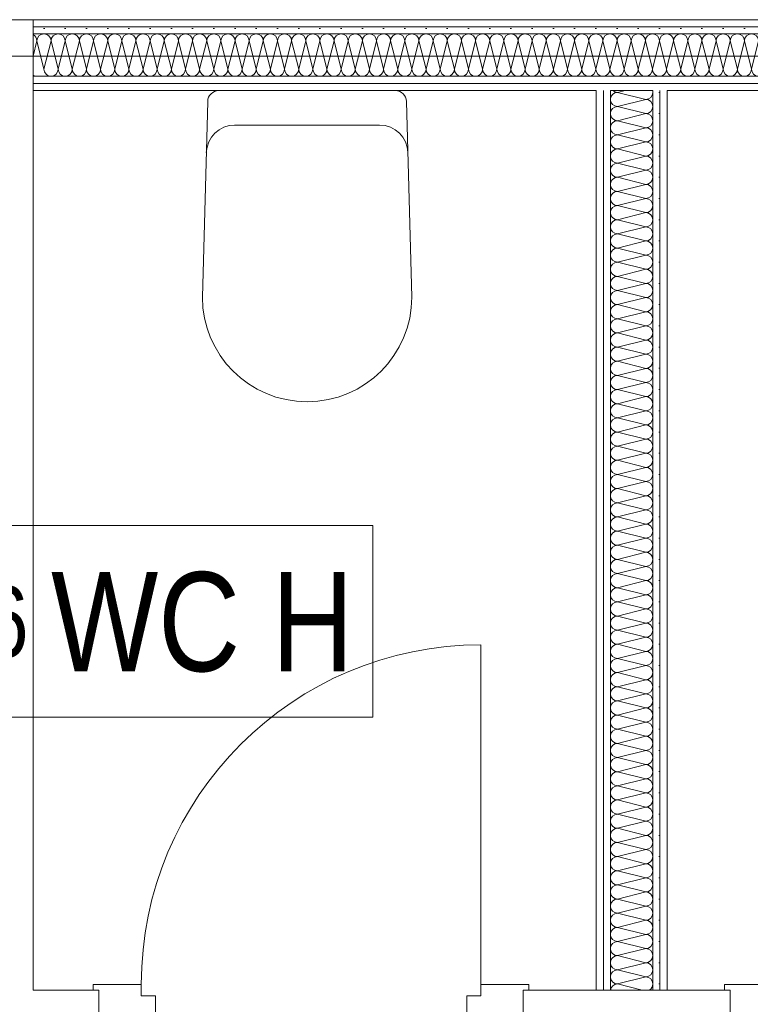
# Model space of a CAD drawing. Header units: metres. Extents: x -80 to 1923, y -189 to 69.
# Tile 201 of 256: x 960.7 to 961.99, y 51.79 to 53.53. Entities that reach past the tile are written whole.
import ezdxf

# ---------------------------------------------------------------- set-up
doc = ezdxf.new("R2010")
doc.units = ezdxf.units.M
doc.header["$MEASUREMENT"] = 0
for name, color, linetype in [('10 Wand innen', 7, 'Continuous'), ('50 Sanitäreinrichtung', 7, 'Continuous'), ('70 Entwässerung_Schmutzwasser', 7, 'Continuous'), ('80 Raum 50stel', 7, 'Continuous')]:
    doc.layers.add(name, color=color, linetype=linetype)
doc.styles.add('ERSTELLTER_STIL_2', font='ARIALN.TTF')
pattern_1 = [(0, (929.770002, 0), (0, 0.0375), [0, -0.0375])]

# ---------------------------------------------------------------- blocks, each defined once
blk = doc.blocks.new('*X96', base_point=(929.77, 0))
at = {"layer": '10 Wand innen', "color": 250, "linetype": 'Continuous', "lineweight": 18, "true_color": 0x1f1f1f}
for p, q in [((961.7583, 53.4), (961.7718, 53.4034)), ((961.7583, 53.4), (961.8083, 53.3875)), ((961.7583, 53.375), (961.8083, 53.3875)), ((961.7583, 53.375), (961.8083, 53.3625)), ((961.7583, 53.35), (961.8083, 53.3625)), ((961.7583, 53.35), (961.8083, 53.3375)), ((961.7583, 53.325), (961.8083, 53.3375)), ((961.7583, 53.325), (961.8083, 53.3125)), ((961.7583, 53.3), (961.8083, 53.3125)), ((961.7583, 53.3), (961.8083, 53.2875)), ((961.7583, 53.275), (961.8083, 53.2875)), ((961.7583, 53.275), (961.8083, 53.2625)), ((961.7583, 53.25), (961.8083, 53.2625)), ((961.7583, 53.25), (961.8083, 53.2375)), ((961.7583, 53.225), (961.8083, 53.2375)), ((961.7583, 53.225), (961.8083, 53.2125)), ((961.7583, 53.2), (961.8083, 53.2125)), ((961.7583, 53.2), (961.8083, 53.1875)), ((961.7583, 53.175), (961.8083, 53.1875)), ((961.7583, 53.175), (961.8083, 53.1625)), ((961.7583, 53.15), (961.8083, 53.1625)), ((961.7583, 53.15), (961.8083, 53.1375)), ((961.7583, 53.125), (961.8083, 53.1375)), ((961.7583, 53.125), (961.8083, 53.1125)), ((961.7583, 53.1), (961.8083, 53.1125)), ((961.7583, 53.1), (961.8083, 53.0875)), ((961.7583, 53.075), (961.8083, 53.0875)), ((961.7583, 53.075), (961.8083, 53.0625)), ((961.7583, 53.05), (961.8083, 53.0625)), ((961.7583, 53.05), (961.8083, 53.0375)), ((961.7583, 53.025), (961.8083, 53.0375)), ((961.7583, 53.025), (961.8083, 53.0125)), ((961.7583, 53), (961.8083, 53.0125)), ((961.7583, 53), (961.8083, 52.9875)), ((961.7583, 52.975), (961.8083, 52.9875)), ((961.7583, 52.975), (961.8083, 52.9625)), ((961.7583, 52.95), (961.8083, 52.9625)), ((961.7583, 52.95), (961.8083, 52.9375)), ((961.7583, 52.925), (961.8083, 52.9375)), ((961.7583, 52.925), (961.8083, 52.9125)), ((961.7583, 52.9), (961.8083, 52.9125)), ((961.7583, 52.9), (961.8083, 52.8875)), ((961.7583, 52.875), (961.8083, 52.8875)), ((961.7583, 52.875), (961.8083, 52.8625)), ((961.7583, 52.85), (961.8083, 52.8625)), ((961.7583, 52.85), (961.8083, 52.8375)), ((961.7583, 52.825), (961.8083, 52.8375)), ((961.7583, 52.825), (961.8083, 52.8125)), ((961.7583, 52.8), (961.8083, 52.8125)), ((961.7583, 52.8), (961.8083, 52.7875)), ((961.7583, 52.775), (961.8083, 52.7875)), ((961.7583, 52.775), (961.8083, 52.7625)), ((961.7583, 52.75), (961.8083, 52.7625)), ((961.7583, 52.75), (961.8083, 52.7375)), ((961.7583, 52.725), (961.8083, 52.7375)), ((961.7583, 52.725), (961.8083, 52.7125)), ((961.7583, 52.7), (961.8083, 52.7125)), ((961.7583, 52.7), (961.8083, 52.6875)), ((961.7583, 52.675), (961.8083, 52.6875)), ((961.7583, 52.675), (961.8083, 52.6625)), ((961.7583, 52.65), (961.8083, 52.6625)), ((961.7583, 52.65), (961.8083, 52.6375)), ((961.7583, 52.625), (961.8083, 52.6375)), ((961.7583, 52.625), (961.8083, 52.6125)), ((961.7583, 52.6), (961.8083, 52.6125)), ((961.7583, 52.6), (961.8083, 52.5875)), ((961.7583, 52.575), (961.8083, 52.5875)), ((961.7583, 52.575), (961.8083, 52.5625)), ((961.7583, 52.55), (961.8083, 52.5625)), ((961.7583, 52.55), (961.8083, 52.5375)), ((961.7583, 52.525), (961.8083, 52.5375)), ((961.7583, 52.525), (961.8083, 52.5125)), ((961.7583, 52.5), (961.8083, 52.5125)), ((961.7583, 52.5), (961.8083, 52.4875)), ((961.7583, 52.475), (961.8083, 52.4875)), ((961.7583, 52.475), (961.8083, 52.4625)), ((961.7583, 52.45), (961.8083, 52.4625)), ((961.7583, 52.45), (961.8083, 52.4375)), ((961.7583, 52.425), (961.8083, 52.4375)), ((961.7583, 52.425), (961.8083, 52.4125)), ((961.7583, 52.4), (961.8083, 52.4125)), ((961.7583, 52.4), (961.8083, 52.3875)), ((961.7583, 52.375), (961.8083, 52.3875)), ((961.7583, 52.375), (961.8083, 52.3625)), ((961.7583, 52.35), (961.8083, 52.3625)), ((961.7583, 52.35), (961.8083, 52.3375)), ((961.7583, 52.325), (961.8083, 52.3375)), ((961.7583, 52.325), (961.8083, 52.3125)), ((961.7583, 52.3), (961.8083, 52.3125)), ((961.7583, 52.3), (961.8083, 52.2875)), ((961.7583, 52.275), (961.8083, 52.2875)), ((961.7583, 52.275), (961.8083, 52.2625)), ((961.7583, 52.25), (961.8083, 52.2625)), ((961.7583, 52.25), (961.8083, 52.2375)), ((961.7583, 52.225), (961.8083, 52.2375)), ((961.7583, 52.225), (961.8083, 52.2125)), ((961.7583, 52.2), (961.8083, 52.2125)), ((961.7583, 52.2), (961.8083, 52.1875)), ((961.7583, 52.175), (961.8083, 52.1875)), ((961.7583, 52.175), (961.8083, 52.1625)), ((961.7583, 52.15), (961.8083, 52.1625)), ((961.7583, 52.15), (961.8083, 52.1375)), ((961.7583, 52.125), (961.8083, 52.1375)), ((961.7583, 52.125), (961.8083, 52.1125)), ((961.7583, 52.1), (961.8083, 52.1125)), ((961.7583, 52.1), (961.8083, 52.0875)), ((961.7583, 52.075), (961.8083, 52.0875)), ((961.7583, 52.075), (961.8083, 52.0625)), ((961.7583, 52.05), (961.8083, 52.0625)), ((961.7583, 52.05), (961.8083, 52.0375)), ((961.7583, 52.025), (961.8083, 52.0375)), ((961.7583, 52.025), (961.8083, 52.0125)), ((961.7583, 52), (961.8083, 52.0125)), ((961.7583, 52), (961.8083, 51.9875)), ((961.7583, 51.975), (961.8083, 51.9875)), ((961.7583, 51.975), (961.8083, 51.9625)), ((961.7583, 51.95), (961.8083, 51.9625)), ((961.7583, 51.95), (961.8083, 51.9375)), ((961.7583, 51.925), (961.8083, 51.9375)), ((961.7583, 51.925), (961.8083, 51.9125)), ((961.7583, 51.9), (961.8083, 51.9125)), ((961.7583, 51.9), (961.8083, 51.8875)), ((961.7583, 51.875), (961.8083, 51.8875)), ((961.7583, 51.875), (961.8083, 51.8625)), ((961.7583, 51.85), (961.8083, 51.8625)), ((961.7583, 51.85), (961.8083, 51.8375)), ((961.7583, 51.825), (961.8083, 51.8375)), ((961.7583, 51.825), (961.8021, 51.8141))]:
    blk.add_line(p, q, dxfattribs=at)
for centre, start, end in [((961.7583, 53.3875), 90, 180), ((961.7583, 53.4125), 226.8802, 270), ((961.8083, 53.4), 270, 0), ((961.8083, 53.4), 0, 15.6687), ((961.7583, 53.3875), 180, 270), ((961.8083, 53.375), 0, 90), ((961.7583, 53.3625), 90, 180), ((961.7583, 53.3625), 180, 270), ((961.8083, 53.375), 270, 0), ((961.8083, 53.35), 0, 90), ((961.7583, 53.3375), 90, 180), ((961.8083, 53.35), 270, 0), ((961.7583, 53.3375), 180, 270), ((961.8083, 53.325), 0, 90), ((961.7583, 53.3125), 90, 180), ((961.7583, 53.3125), 180, 270), ((961.8083, 53.325), 270, 0), ((961.8083, 53.3), 0, 90), ((961.7583, 53.2875), 90, 180), ((961.8083, 53.3), 270, 0), ((961.7583, 53.2875), 180, 270), ((961.8083, 53.275), 0, 90), ((961.7583, 53.2625), 90, 180), ((961.7583, 53.2625), 180, 270), ((961.8083, 53.275), 270, 0), ((961.8083, 53.25), 0, 90), ((961.7583, 53.2375), 90, 180), ((961.8083, 53.25), 270, 0), ((961.7583, 53.2375), 180, 270), ((961.7583, 53.2125), 90, 180), ((961.8083, 53.225), 0, 90), ((961.8083, 53.225), 270, 0), ((961.7583, 53.2125), 180, 270), ((961.8083, 53.2), 0, 90), ((961.7583, 53.1875), 90, 180), ((961.8083, 53.2), 270, 0), ((961.7583, 53.1875), 180, 270), ((961.7583, 53.1625), 90, 180), ((961.8083, 53.175), 0, 90), ((961.8083, 53.175), 270, 0), ((961.7583, 53.1625), 180, 270), ((961.8083, 53.15), 0, 90), ((961.7583, 53.1375), 90, 180), ((961.7583, 53.1375), 180, 270), ((961.8083, 53.15), 270, 0), ((961.8083, 53.125), 0, 90), ((961.7583, 53.1125), 90, 180), ((961.8083, 53.125), 270, 0), ((961.7583, 53.1125), 180, 270), ((961.8083, 53.1), 0, 90), ((961.7583, 53.0875), 90, 180), ((961.7583, 53.0875), 180, 270), ((961.8083, 53.1), 270, 0), ((961.8083, 53.075), 0, 90), ((961.7583, 53.0625), 90, 180), ((961.8083, 53.075), 270, 0), ((961.7583, 53.0625), 180, 270), ((961.7583, 53.0375), 90, 180), ((961.8083, 53.05), 0, 90), ((961.8083, 53.05), 270, 0), ((961.7583, 53.0375), 180, 270), ((961.8083, 53.025), 0, 90), ((961.7583, 53.0125), 90, 180), ((961.8083, 53.025), 270, 0), ((961.7583, 53.0125), 180, 270), ((961.7583, 52.9875), 90, 180), ((961.8083, 53), 0, 90), ((961.8083, 53), 270, 0), ((961.7583, 52.9875), 180, 270), ((961.8083, 52.975), 0, 90), ((961.7583, 52.9625), 90, 180), ((961.7583, 52.9625), 180, 270), ((961.8083, 52.975), 270, 0), ((961.8083, 52.95), 0, 90), ((961.7583, 52.9375), 90, 180), ((961.8083, 52.95), 270, 0), ((961.7583, 52.9375), 180, 270), ((961.8083, 52.925), 0, 90), ((961.7583, 52.9125), 90, 180), ((961.7583, 52.9125), 180, 270), ((961.8083, 52.925), 270, 0), ((961.8083, 52.9), 0, 90), ((961.7583, 52.8875), 90, 180), ((961.8083, 52.9), 270, 0), ((961.7583, 52.8875), 180, 270), ((961.8083, 52.875), 0, 90), ((961.7583, 52.8625), 90, 180), ((961.7583, 52.8625), 180, 270), ((961.8083, 52.875), 270, 0), ((961.8083, 52.85), 0, 90), ((961.7583, 52.8375), 90, 180), ((961.8083, 52.85), 270, 0), ((961.7583, 52.8375), 180, 270), ((961.7583, 52.8125), 90, 180), ((961.8083, 52.825), 0, 90), ((961.8083, 52.825), 270, 0), ((961.7583, 52.8125), 180, 270), ((961.8083, 52.8), 0, 90), ((961.7583, 52.7875), 90, 180), ((961.8083, 52.8), 270, 0), ((961.7583, 52.7875), 180, 270), ((961.7583, 52.7625), 90, 180), ((961.8083, 52.775), 0, 90), ((961.8083, 52.775), 270, 0), ((961.7583, 52.7625), 180, 270), ((961.8083, 52.75), 0, 90), ((961.7583, 52.7375), 90, 180), ((961.7583, 52.7375), 180, 270), ((961.8083, 52.75), 270, 0), ((961.8083, 52.725), 0, 90), ((961.7583, 52.7125), 90, 180), ((961.8083, 52.725), 270, 0), ((961.7583, 52.7125), 180, 270), ((961.8083, 52.7), 0, 90), ((961.7583, 52.6875), 90, 180), ((961.7583, 52.6875), 180, 270), ((961.8083, 52.7), 270, 0), ((961.8083, 52.675), 0, 90), ((961.7583, 52.6625), 90, 180), ((961.8083, 52.675), 270, 0), ((961.7583, 52.6625), 180, 270), ((961.7583, 52.6375), 90, 180), ((961.8083, 52.65), 0, 90), ((961.8083, 52.65), 270, 0), ((961.7583, 52.6375), 180, 270), ((961.8083, 52.625), 0, 90), ((961.7583, 52.6125), 90, 180), ((961.8083, 52.625), 270, 0), ((961.7583, 52.6125), 180, 270), ((961.7583, 52.5875), 90, 180), ((961.8083, 52.6), 0, 90), ((961.8083, 52.6), 270, 0), ((961.7583, 52.5875), 180, 270), ((961.8083, 52.575), 0, 90), ((961.7583, 52.5625), 90, 180), ((961.7583, 52.5625), 180, 270), ((961.8083, 52.575), 270, 0), ((961.8083, 52.55), 0, 90), ((961.7583, 52.5375), 90, 180), ((961.8083, 52.55), 270, 0), ((961.7583, 52.5375), 180, 270), ((961.8083, 52.525), 0, 90), ((961.7583, 52.5125), 90, 180), ((961.7583, 52.5125), 180, 270), ((961.8083, 52.525), 270, 0), ((961.8083, 52.5), 0, 90), ((961.7583, 52.4875), 90, 180), ((961.8083, 52.5), 270, 0), ((961.7583, 52.4875), 180, 270), ((961.8083, 52.475), 0, 90), ((961.7583, 52.4625), 90, 180), ((961.7583, 52.4625), 180, 270), ((961.8083, 52.475), 270, 0), ((961.8083, 52.45), 0, 90), ((961.7583, 52.4375), 90, 180), ((961.8083, 52.45), 270, 0), ((961.7583, 52.4375), 180, 270), ((961.7583, 52.4125), 90, 180), ((961.8083, 52.425), 0, 90), ((961.8083, 52.425), 270, 0), ((961.7583, 52.4125), 180, 270), ((961.8083, 52.4), 0, 90), ((961.7583, 52.3875), 90, 180), ((961.8083, 52.4), 270, 0), ((961.7583, 52.3875), 180, 270), ((961.7583, 52.3625), 90, 180), ((961.8083, 52.375), 0, 90), ((961.8083, 52.375), 270, 0), ((961.7583, 52.3625), 180, 270), ((961.8083, 52.35), 0, 90), ((961.7583, 52.3375), 90, 180), ((961.7583, 52.3375), 180, 270), ((961.8083, 52.35), 270, 0), ((961.8083, 52.325), 0, 90), ((961.7583, 52.3125), 90, 180), ((961.8083, 52.325), 270, 0), ((961.7583, 52.3125), 180, 270), ((961.8083, 52.3), 0, 90), ((961.7583, 52.2875), 90, 180), ((961.7583, 52.2875), 180, 270), ((961.8083, 52.3), 270, 0), ((961.8083, 52.275), 0, 90), ((961.7583, 52.2625), 90, 180), ((961.8083, 52.275), 270, 0), ((961.7583, 52.2625), 180, 270), ((961.7583, 52.2375), 90, 180), ((961.8083, 52.25), 0, 90), ((961.8083, 52.25), 270, 0), ((961.7583, 52.2375), 180, 270), ((961.8083, 52.225), 0, 90), ((961.7583, 52.2125), 90, 180), ((961.8083, 52.225), 270, 0), ((961.7583, 52.2125), 180, 270), ((961.7583, 52.1875), 90, 180), ((961.8083, 52.2), 0, 90), ((961.8083, 52.2), 270, 0), ((961.7583, 52.1875), 180, 270), ((961.8083, 52.175), 0, 90), ((961.7583, 52.1625), 90, 180), ((961.7583, 52.1625), 180, 270), ((961.8083, 52.175), 270, 0), ((961.8083, 52.15), 0, 90), ((961.7583, 52.1375), 90, 180), ((961.8083, 52.15), 270, 0), ((961.7583, 52.1375), 180, 270), ((961.8083, 52.125), 0, 90), ((961.7583, 52.1125), 90, 180), ((961.7583, 52.1125), 180, 270), ((961.8083, 52.125), 270, 0), ((961.8083, 52.1), 0, 90), ((961.7583, 52.0875), 90, 180), ((961.8083, 52.1), 270, 0), ((961.7583, 52.0875), 180, 270), ((961.8083, 52.075), 0, 90), ((961.7583, 52.0625), 90, 180), ((961.7583, 52.0625), 180, 270), ((961.8083, 52.075), 270, 0), ((961.8083, 52.05), 0, 90), ((961.7583, 52.0375), 90, 180), ((961.8083, 52.05), 270, 0), ((961.7583, 52.0375), 180, 270), ((961.7583, 52.0125), 90, 180), ((961.8083, 52.025), 0, 90), ((961.8083, 52.025), 270, 0), ((961.7583, 52.0125), 180, 270), ((961.8083, 52), 0, 90), ((961.7583, 51.9875), 90, 180), ((961.8083, 52), 270, 0), ((961.7583, 51.9875), 180, 270), ((961.7583, 51.9625), 90, 180), ((961.8083, 51.975), 0, 90), ((961.8083, 51.975), 270, 0), ((961.7583, 51.9625), 180, 270), ((961.8083, 51.95), 0, 90), ((961.7583, 51.9375), 90, 180), ((961.7583, 51.9375), 180, 270), ((961.8083, 51.95), 270, 0), ((961.8083, 51.925), 0, 90), ((961.7583, 51.9125), 90, 180), ((961.8083, 51.925), 270, 0), ((961.7583, 51.9125), 180, 270), ((961.8083, 51.9), 0, 90), ((961.7583, 51.8875), 90, 180), ((961.7583, 51.8875), 180, 270), ((961.8083, 51.9), 270, 0), ((961.8083, 51.875), 0, 90), ((961.7583, 51.8625), 90, 180), ((961.8083, 51.875), 270, 0), ((961.7583, 51.8625), 180, 270), ((961.7583, 51.8375), 90, 180), ((961.8083, 51.85), 0, 90), ((961.8083, 51.85), 270, 0), ((961.7583, 51.8375), 180, 270), ((961.8083, 51.825), 0, 90), ((961.7583, 51.8125), 90, 172.8149), ((961.8083, 51.825), 298.964, 0)]:
    blk.add_arc(centre, 0.0125, start, end, dxfattribs=at)
blk = doc.blocks.new('Blockrahmentür 1-Fl 27_29')
at = {"layer": '10 Wand innen', "color": 7, "linetype": 'Continuous', "lineweight": 13}
for p, q in [((0.3, 0.01), (0.3, 0.61)), ((-0.3, 0.01), (-0.385, 0.01)), ((-0.385, 0.01), (-0.385, 0)), ((-0.385, 0), (-0.375, 0)), ((-0.375, 0), (-0.375, -0.06)), ((-0.3, -0.01), (-0.3, 0.01)), ((0.3, -0.01), (0.3, 0.01)), ((0.3, 0.01), (0.385, 0.01)), ((0.385, 0), (0.375, 0)), ((0.375, 0), (0.375, -0.06)), ((0.385, 0.01), (0.385, 0)), ((-0.275, -0.01), (-0.3, -0.01)), ((-0.275, -0.06), (-0.275, -0.01)), ((0.275, -0.06), (0.275, -0.01)), ((0.275, -0.01), (0.3, -0.01)), ((-0.375, -0.06), (-0.275, -0.06)), ((0.375, -0.06), (0.275, -0.06))]:
    blk.add_line(p, q, dxfattribs=at)
at = {"layer": '10 Wand innen', "color": 7, "linetype": 'Continuous', "lineweight": 9}
for p, q in [((-0.375, 0), (-0.375, -0.05)), ((-0.375, 0), (-0.375, -0.05)), ((0.375, 0), (0.375, -0.05)), ((0.375, 0), (0.375, -0.05))]:
    blk.add_line(p, q, dxfattribs=at)
blk.add_arc((0.3, 0.01), 0.6, 90, 180, dxfattribs=at)
blk = doc.blocks.new('*X228', base_point=(929.77, 0))
at = {"layer": '10 Wand innen', "color": 250, "linetype": 'Continuous', "lineweight": 18, "true_color": 0x1f1f1f}
for p, q in [((960.7258, 53.4642), (960.7325, 53.4909)), ((960.745, 53.4409), (960.7325, 53.4909)), ((960.745, 53.4409), (960.7575, 53.4909)), ((960.77, 53.4409), (960.7575, 53.4909)), ((960.77, 53.4409), (960.7825, 53.4909)), ((960.795, 53.4409), (960.7825, 53.4909)), ((960.795, 53.4409), (960.8075, 53.4909)), ((960.82, 53.4409), (960.8075, 53.4909)), ((960.82, 53.4409), (960.8325, 53.4909)), ((960.845, 53.4409), (960.8325, 53.4909)), ((960.845, 53.4409), (960.8575, 53.4909)), ((960.87, 53.4409), (960.8575, 53.4909)), ((960.87, 53.4409), (960.8825, 53.4909)), ((960.895, 53.4409), (960.8825, 53.4909)), ((960.895, 53.4409), (960.9075, 53.4909)), ((960.92, 53.4409), (960.9075, 53.4909)), ((960.92, 53.4409), (960.9325, 53.4909)), ((960.945, 53.4409), (960.9325, 53.4909)), ((960.945, 53.4409), (960.9575, 53.4909)), ((960.97, 53.4409), (960.9575, 53.4909)), ((960.97, 53.4409), (960.9825, 53.4909)), ((960.995, 53.4409), (960.9825, 53.4909)), ((960.995, 53.4409), (961.0075, 53.4909)), ((961.02, 53.4409), (961.0075, 53.4909)), ((961.02, 53.4409), (961.0325, 53.4909)), ((961.045, 53.4409), (961.0325, 53.4909)), ((961.045, 53.4409), (961.0575, 53.4909)), ((961.07, 53.4409), (961.0575, 53.4909)), ((961.07, 53.4409), (961.0825, 53.4909)), ((961.095, 53.4409), (961.0825, 53.4909)), ((961.095, 53.4409), (961.1075, 53.4909)), ((961.12, 53.4409), (961.1075, 53.4909)), ((961.12, 53.4409), (961.1325, 53.4909)), ((961.145, 53.4409), (961.1325, 53.4909)), ((961.145, 53.4409), (961.1575, 53.4909)), ((961.17, 53.4409), (961.1575, 53.4909)), ((961.17, 53.4409), (961.1825, 53.4909)), ((961.195, 53.4409), (961.1825, 53.4909)), ((961.195, 53.4409), (961.2075, 53.4909)), ((961.22, 53.4409), (961.2075, 53.4909)), ((961.22, 53.4409), (961.2325, 53.4909)), ((961.245, 53.4409), (961.2325, 53.4909)), ((961.245, 53.4409), (961.2575, 53.4909)), ((961.27, 53.4409), (961.2575, 53.4909)), ((961.27, 53.4409), (961.2825, 53.4909)), ((961.295, 53.4409), (961.2825, 53.4909)), ((961.295, 53.4409), (961.3075, 53.4909)), ((961.32, 53.4409), (961.3075, 53.4909)), ((961.32, 53.4409), (961.3325, 53.4909)), ((961.345, 53.4409), (961.3325, 53.4909)), ((961.345, 53.4409), (961.3575, 53.4909)), ((961.37, 53.4409), (961.3575, 53.4909)), ((961.37, 53.4409), (961.3825, 53.4909)), ((961.395, 53.4409), (961.3825, 53.4909)), ((961.395, 53.4409), (961.4075, 53.4909)), ((961.42, 53.4409), (961.4075, 53.4909)), ((961.42, 53.4409), (961.4325, 53.4909)), ((961.445, 53.4409), (961.4325, 53.4909)), ((961.445, 53.4409), (961.4575, 53.4909)), ((961.47, 53.4409), (961.4575, 53.4909)), ((961.47, 53.4409), (961.4825, 53.4909)), ((961.495, 53.4409), (961.4825, 53.4909)), ((961.495, 53.4409), (961.5075, 53.4909)), ((961.52, 53.4409), (961.5075, 53.4909)), ((961.52, 53.4409), (961.5325, 53.4909)), ((961.545, 53.4409), (961.5325, 53.4909)), ((961.545, 53.4409), (961.5575, 53.4909)), ((961.57, 53.4409), (961.5575, 53.4909)), ((961.57, 53.4409), (961.5825, 53.4909)), ((961.595, 53.4409), (961.5825, 53.4909)), ((961.595, 53.4409), (961.6075, 53.4909)), ((961.62, 53.4409), (961.6075, 53.4909)), ((961.62, 53.4409), (961.6325, 53.4909)), ((961.645, 53.4409), (961.6325, 53.4909)), ((961.645, 53.4409), (961.6575, 53.4909)), ((961.67, 53.4409), (961.6575, 53.4909)), ((961.67, 53.4409), (961.6825, 53.4909)), ((961.695, 53.4409), (961.6825, 53.4909)), ((961.695, 53.4409), (961.7075, 53.4909)), ((961.72, 53.4409), (961.7075, 53.4909)), ((961.72, 53.4409), (961.7325, 53.4909)), ((961.745, 53.4409), (961.7325, 53.4909)), ((961.745, 53.4409), (961.7575, 53.4909)), ((961.77, 53.4409), (961.7575, 53.4909)), ((961.77, 53.4409), (961.7825, 53.4909)), ((961.795, 53.4409), (961.7825, 53.4909)), ((961.795, 53.4409), (961.8075, 53.4909)), ((961.82, 53.4409), (961.8075, 53.4909)), ((961.82, 53.4409), (961.8325, 53.4909)), ((961.845, 53.4409), (961.8325, 53.4909)), ((961.845, 53.4409), (961.8575, 53.4909)), ((961.87, 53.4409), (961.8575, 53.4909)), ((961.87, 53.4409), (961.8825, 53.4909)), ((961.895, 53.4409), (961.8825, 53.4909)), ((961.895, 53.4409), (961.9075, 53.4909)), ((961.92, 53.4409), (961.9075, 53.4909)), ((961.92, 53.4409), (961.9325, 53.4909)), ((961.945, 53.4409), (961.9325, 53.4909)), ((961.945, 53.4409), (961.9575, 53.4909)), ((961.97, 53.4409), (961.9575, 53.4909)), ((961.97, 53.4409), (961.9825, 53.4909)), ((961.995, 53.4409), (961.9825, 53.4909)), ((961.995, 53.4409), (962.0075, 53.4909)), ((962.02, 53.4409), (962.0075, 53.4909)), ((962.02, 53.4409), (962.0325, 53.4909)), ((962.045, 53.4409), (962.0325, 53.4909)), ((962.045, 53.4409), (962.0575, 53.4909)), ((962.07, 53.4409), (962.0575, 53.4909)), ((962.07, 53.4409), (962.0825, 53.4909)), ((962.095, 53.4409), (962.0825, 53.4909)), ((962.095, 53.4409), (962.1075, 53.4909)), ((962.12, 53.4409), (962.1075, 53.4909)), ((962.12, 53.4409), (962.1325, 53.4909)), ((962.145, 53.4409), (962.1325, 53.4909)), ((962.145, 53.4409), (962.1575, 53.4909)), ((962.17, 53.4409), (962.1575, 53.4909)), ((962.17, 53.4409), (962.1825, 53.4909)), ((962.195, 53.4409), (962.1825, 53.4909)), ((962.195, 53.4409), (962.2075, 53.4909)), ((962.22, 53.4409), (962.2075, 53.4909)), ((962.22, 53.4409), (962.2325, 53.4909)), ((962.245, 53.4409), (962.2325, 53.4909)), ((962.245, 53.4409), (962.2575, 53.4909)), ((962.27, 53.4409), (962.2575, 53.4909)), ((962.27, 53.4409), (962.2825, 53.4909)), ((962.295, 53.4409), (962.2825, 53.4909)), ((962.295, 53.4409), (962.3075, 53.4909)), ((962.32, 53.4409), (962.3075, 53.4909)), ((962.32, 53.4409), (962.3325, 53.4909)), ((962.345, 53.4409), (962.3325, 53.4909)), ((962.345, 53.4409), (962.3575, 53.4909)), ((962.37, 53.4409), (962.3575, 53.4909)), ((962.37, 53.4409), (962.3825, 53.4909)), ((962.395, 53.4409), (962.3825, 53.4909)), ((962.395, 53.4409), (962.4075, 53.4909)), ((962.42, 53.4409), (962.4075, 53.4909)), ((962.42, 53.4409), (962.4325, 53.4909)), ((962.445, 53.4409), (962.4325, 53.4909)), ((962.445, 53.4409), (962.4575, 53.4909)), ((962.47, 53.4409), (962.4575, 53.4909)), ((962.47, 53.4409), (962.4825, 53.4909)), ((962.495, 53.4409), (962.4825, 53.4909)), ((962.495, 53.4409), (962.5075, 53.4909)), ((962.52, 53.4409), (962.5075, 53.4909)), ((962.52, 53.4409), (962.5325, 53.4909)), ((962.545, 53.4409), (962.5325, 53.4909)), ((962.545, 53.4409), (962.5575, 53.4909)), ((962.57, 53.4409), (962.5575, 53.4909)), ((962.57, 53.4409), (962.5825, 53.4909)), ((962.595, 53.4409), (962.5825, 53.4909)), ((962.595, 53.4409), (962.6075, 53.4909)), ((962.62, 53.4409), (962.6075, 53.4909)), ((962.62, 53.4409), (962.6325, 53.4909)), ((962.645, 53.4409), (962.6325, 53.4909)), ((962.645, 53.4409), (962.6575, 53.4909)), ((962.67, 53.4409), (962.6575, 53.4909)), ((962.67, 53.4409), (962.6825, 53.4909)), ((962.695, 53.4409), (962.6825, 53.4909)), ((962.695, 53.4409), (962.7075, 53.4909)), ((962.72, 53.4409), (962.7075, 53.4909)), ((962.72, 53.4409), (962.7325, 53.4909)), ((962.745, 53.4409), (962.7325, 53.4909)), ((962.745, 53.4409), (962.7575, 53.4909)), ((962.77, 53.4409), (962.7575, 53.4909)), ((962.77, 53.4409), (962.7825, 53.4909)), ((962.795, 53.4409), (962.7825, 53.4909)), ((962.795, 53.4409), (962.8075, 53.4909)), ((962.82, 53.4409), (962.8075, 53.4909)), ((962.82, 53.4409), (962.8325, 53.4909)), ((962.845, 53.4409), (962.8325, 53.4909)), ((962.845, 53.4409), (962.8575, 53.4909)), ((962.8633, 53.4676), (962.8575, 53.4909))]:
    blk.add_line(p, q, dxfattribs=at)
for centre, start, end in [((960.72, 53.4909), 0, 62.2237), ((960.745, 53.4909), 90, 180), ((960.745, 53.4909), 0, 90), ((960.77, 53.4909), 90, 180), ((960.77, 53.4909), 0, 90), ((960.795, 53.4909), 90, 180), ((960.795, 53.4909), 0, 90), ((960.82, 53.4909), 90, 180), ((960.82, 53.4909), 0, 90), ((960.845, 53.4909), 90, 180), ((960.845, 53.4909), 0, 90), ((960.87, 53.4909), 90, 180), ((960.87, 53.4909), 0, 90), ((960.895, 53.4909), 90, 180), ((960.895, 53.4909), 0, 90), ((960.92, 53.4909), 90, 180), ((960.92, 53.4909), 0, 90), ((960.945, 53.4909), 90, 180), ((960.945, 53.4909), 0, 90), ((960.97, 53.4909), 90, 180), ((960.97, 53.4909), 0, 90), ((960.995, 53.4909), 90, 180), ((960.995, 53.4909), 0, 90), ((961.02, 53.4909), 90, 180), ((961.02, 53.4909), 0, 90), ((961.045, 53.4909), 90, 180), ((961.045, 53.4909), 0, 90), ((961.07, 53.4909), 90, 180), ((961.07, 53.4909), 0, 90), ((961.095, 53.4909), 90, 180), ((961.095, 53.4909), 0, 90), ((961.12, 53.4909), 90, 180), ((961.12, 53.4909), 0, 90), ((961.145, 53.4909), 90, 180), ((961.145, 53.4909), 0, 90), ((961.17, 53.4909), 90, 180), ((961.17, 53.4909), 0, 90), ((961.195, 53.4909), 90, 180), ((961.195, 53.4909), 0, 90), ((961.22, 53.4909), 90, 180), ((961.22, 53.4909), 0, 90), ((961.245, 53.4909), 90, 180), ((961.245, 53.4909), 0, 90), ((961.27, 53.4909), 90, 180), ((961.27, 53.4909), 0, 90), ((961.295, 53.4909), 90, 180), ((961.295, 53.4909), 0, 90), ((961.32, 53.4909), 90, 180), ((961.32, 53.4909), 0, 90), ((961.345, 53.4909), 90, 180), ((961.345, 53.4909), 0, 90), ((961.37, 53.4909), 90, 180), ((961.37, 53.4909), 0, 90), ((961.395, 53.4909), 90, 180), ((961.395, 53.4909), 0, 90), ((961.42, 53.4909), 90, 180), ((961.42, 53.4909), 0, 90), ((961.445, 53.4909), 90, 180), ((961.445, 53.4909), 0, 90), ((961.47, 53.4909), 90, 180), ((961.47, 53.4909), 0, 90), ((961.495, 53.4909), 90, 180), ((961.495, 53.4909), 0, 90), ((961.52, 53.4909), 90, 180), ((961.52, 53.4909), 0, 90), ((961.545, 53.4909), 90, 180), ((961.545, 53.4909), 0, 90), ((961.57, 53.4909), 90, 180), ((961.57, 53.4909), 0, 90), ((961.595, 53.4909), 90, 180), ((961.595, 53.4909), 0, 90), ((961.62, 53.4909), 90, 180), ((961.62, 53.4909), 0, 90), ((961.645, 53.4909), 90, 180), ((961.645, 53.4909), 0, 90), ((961.67, 53.4909), 90, 180), ((961.67, 53.4909), 0, 90), ((961.695, 53.4909), 90, 180), ((961.695, 53.4909), 0, 90), ((961.72, 53.4909), 90, 180), ((961.72, 53.4909), 0, 90), ((961.745, 53.4909), 90, 180), ((961.745, 53.4909), 0, 90), ((961.77, 53.4909), 90, 180), ((961.77, 53.4909), 0, 90), ((961.795, 53.4909), 90, 180), ((961.795, 53.4909), 0, 90), ((961.82, 53.4909), 90, 180), ((961.82, 53.4909), 0, 90), ((961.845, 53.4909), 90, 180), ((961.845, 53.4909), 0, 90), ((961.87, 53.4909), 90, 180), ((961.87, 53.4909), 0, 90), ((961.895, 53.4909), 90, 180), ((961.895, 53.4909), 0, 90), ((961.92, 53.4909), 90, 180), ((961.92, 53.4909), 0, 90), ((961.945, 53.4909), 90, 180), ((961.945, 53.4909), 0, 90), ((961.97, 53.4909), 90, 180), ((961.97, 53.4909), 0, 90), ((961.995, 53.4909), 90, 180), ((961.995, 53.4909), 0, 90), ((962.02, 53.4909), 90, 180), ((962.02, 53.4909), 0, 90), ((962.045, 53.4909), 90, 180), ((962.045, 53.4909), 0, 90), ((962.07, 53.4909), 90, 180), ((962.07, 53.4909), 0, 90), ((962.095, 53.4909), 90, 180), ((962.095, 53.4909), 0, 90), ((962.12, 53.4909), 90, 180), ((962.12, 53.4909), 0, 90), ((962.145, 53.4909), 90, 180), ((962.145, 53.4909), 0, 90), ((962.17, 53.4909), 90, 180), ((962.17, 53.4909), 0, 90), ((962.195, 53.4909), 90, 180), ((962.195, 53.4909), 0, 90), ((962.22, 53.4909), 90, 180), ((962.22, 53.4909), 0, 90), ((962.245, 53.4909), 90, 180), ((962.245, 53.4909), 0, 90), ((962.27, 53.4909), 90, 180), ((962.27, 53.4909), 0, 90), ((962.295, 53.4909), 90, 180), ((962.295, 53.4909), 0, 90), ((962.32, 53.4909), 90, 180), ((962.32, 53.4909), 0, 90), ((962.345, 53.4909), 90, 180), ((962.345, 53.4909), 0, 90), ((962.37, 53.4909), 90, 180), ((962.37, 53.4909), 0, 90), ((962.395, 53.4909), 90, 180), ((962.395, 53.4909), 0, 90), ((962.42, 53.4909), 90, 180), ((962.42, 53.4909), 0, 90), ((962.445, 53.4909), 90, 180), ((962.445, 53.4909), 0, 90), ((962.47, 53.4909), 90, 180), ((962.47, 53.4909), 0, 90), ((962.495, 53.4909), 90, 180), ((962.495, 53.4909), 0, 90), ((962.52, 53.4909), 90, 180), ((962.52, 53.4909), 0, 90), ((962.545, 53.4909), 90, 180), ((962.545, 53.4909), 0, 90), ((962.57, 53.4909), 90, 180), ((962.57, 53.4909), 0, 90), ((962.595, 53.4909), 90, 180), ((962.595, 53.4909), 0, 90), ((962.62, 53.4909), 90, 180), ((962.62, 53.4909), 0, 90), ((962.645, 53.4909), 90, 180), ((962.645, 53.4909), 0, 90), ((962.67, 53.4909), 90, 180), ((962.67, 53.4909), 0, 90), ((962.695, 53.4909), 90, 180), ((962.695, 53.4909), 0, 90), ((962.72, 53.4909), 90, 180), ((962.72, 53.4909), 0, 90), ((962.745, 53.4909), 90, 180), ((962.745, 53.4909), 0, 90), ((962.77, 53.4909), 90, 180), ((962.77, 53.4909), 0, 90), ((962.795, 53.4909), 90, 180), ((962.795, 53.4909), 0, 90), ((962.82, 53.4909), 90, 180), ((962.82, 53.4909), 0, 90), ((962.845, 53.4909), 90, 180), ((962.845, 53.4909), 0, 90), ((962.87, 53.4909), 122.2747, 180), ((960.7575, 53.4409), 180, 270), ((960.7575, 53.4409), 270, 0), ((960.7825, 53.4409), 180, 270), ((960.7825, 53.4409), 270, 0), ((960.8075, 53.4409), 180, 270), ((960.8075, 53.4409), 270, 0), ((960.8325, 53.4409), 180, 270), ((960.8325, 53.4409), 270, 0), ((960.8575, 53.4409), 180, 270), ((960.8575, 53.4409), 270, 0), ((960.8825, 53.4409), 180, 270), ((960.8825, 53.4409), 270, 0), ((960.9075, 53.4409), 180, 270), ((960.9075, 53.4409), 270, 0), ((960.9325, 53.4409), 180, 270), ((960.9325, 53.4409), 270, 0), ((960.9575, 53.4409), 180, 270), ((960.9575, 53.4409), 270, 0), ((960.9825, 53.4409), 180, 270), ((960.9825, 53.4409), 270, 0), ((961.0075, 53.4409), 180, 270), ((961.0075, 53.4409), 270, 0), ((961.0325, 53.4409), 180, 270), ((961.0325, 53.4409), 270, 0), ((961.0575, 53.4409), 180, 270), ((961.0575, 53.4409), 270, 0), ((961.0825, 53.4409), 180, 270), ((961.0825, 53.4409), 270, 0), ((961.1075, 53.4409), 180, 270), ((961.1075, 53.4409), 270, 0), ((961.1325, 53.4409), 180, 270), ((961.1325, 53.4409), 270, 0), ((961.1575, 53.4409), 180, 270), ((961.1575, 53.4409), 270, 0), ((961.1825, 53.4409), 180, 270), ((961.1825, 53.4409), 270, 0), ((961.2075, 53.4409), 180, 270), ((961.2075, 53.4409), 270, 0), ((961.2325, 53.4409), 180, 270), ((961.2325, 53.4409), 270, 0), ((961.2575, 53.4409), 180, 270), ((961.2575, 53.4409), 270, 0), ((961.2825, 53.4409), 180, 270), ((961.2825, 53.4409), 270, 0), ((961.3075, 53.4409), 180, 270), ((961.3075, 53.4409), 270, 0), ((961.3325, 53.4409), 180, 270), ((961.3325, 53.4409), 270, 0), ((961.3575, 53.4409), 180, 270), ((961.3575, 53.4409), 270, 0), ((961.3825, 53.4409), 180, 270), ((961.3825, 53.4409), 270, 0), ((961.4075, 53.4409), 180, 270), ((961.4075, 53.4409), 270, 0), ((961.4325, 53.4409), 180, 270), ((961.4325, 53.4409), 270, 0), ((961.4575, 53.4409), 180, 270), ((961.4575, 53.4409), 270, 0), ((961.4825, 53.4409), 180, 270), ((961.4825, 53.4409), 270, 0), ((961.5075, 53.4409), 180, 270), ((961.5075, 53.4409), 270, 0), ((961.5325, 53.4409), 180, 270), ((961.5325, 53.4409), 270, 0), ((961.5575, 53.4409), 180, 270), ((961.5575, 53.4409), 270, 0), ((961.5825, 53.4409), 180, 270), ((961.5825, 53.4409), 270, 0), ((961.6075, 53.4409), 180, 270), ((961.6075, 53.4409), 270, 0), ((961.6325, 53.4409), 180, 270), ((961.6325, 53.4409), 270, 0), ((961.6575, 53.4409), 180, 270), ((961.6575, 53.4409), 270, 0), ((961.6825, 53.4409), 180, 270), ((961.6825, 53.4409), 270, 0), ((961.7075, 53.4409), 180, 270), ((961.7075, 53.4409), 270, 0), ((961.7325, 53.4409), 180, 270), ((961.7325, 53.4409), 270, 0), ((961.7575, 53.4409), 180, 270), ((961.7575, 53.4409), 270, 0), ((961.7825, 53.4409), 180, 270), ((961.7825, 53.4409), 270, 0), ((961.8075, 53.4409), 180, 270), ((961.8075, 53.4409), 270, 0), ((961.8325, 53.4409), 180, 270), ((961.8325, 53.4409), 270, 0), ((961.8575, 53.4409), 180, 270), ((961.8575, 53.4409), 270, 0), ((961.8825, 53.4409), 180, 270), ((961.8825, 53.4409), 270, 0), ((961.9075, 53.4409), 180, 270), ((961.9075, 53.4409), 270, 0), ((961.9325, 53.4409), 180, 270), ((961.9325, 53.4409), 270, 0), ((961.9575, 53.4409), 180, 270), ((961.9575, 53.4409), 270, 0), ((961.9825, 53.4409), 180, 270), ((961.9825, 53.4409), 270, 0), ((962.0075, 53.4409), 180, 270), ((962.0075, 53.4409), 270, 0), ((962.0325, 53.4409), 180, 270), ((962.0325, 53.4409), 270, 0), ((962.0575, 53.4409), 180, 270), ((962.0575, 53.4409), 270, 0), ((962.0825, 53.4409), 180, 270), ((962.0825, 53.4409), 270, 0), ((962.1075, 53.4409), 180, 270), ((962.1075, 53.4409), 270, 0), ((962.1325, 53.4409), 180, 270), ((962.1325, 53.4409), 270, 0), ((962.1575, 53.4409), 180, 270), ((962.1575, 53.4409), 270, 0), ((962.1825, 53.4409), 180, 270), ((962.1825, 53.4409), 270, 0), ((962.2075, 53.4409), 180, 270), ((962.2075, 53.4409), 270, 0), ((962.2325, 53.4409), 180, 270), ((962.2325, 53.4409), 270, 0), ((962.2575, 53.4409), 180, 270), ((962.2575, 53.4409), 270, 0), ((962.2825, 53.4409), 180, 270), ((962.2825, 53.4409), 270, 0), ((962.3075, 53.4409), 180, 270), ((962.3075, 53.4409), 270, 0), ((962.3325, 53.4409), 180, 270), ((962.3325, 53.4409), 270, 0), ((962.3575, 53.4409), 180, 270), ((962.3575, 53.4409), 270, 0), ((962.3825, 53.4409), 180, 270), ((962.3825, 53.4409), 270, 0), ((962.4075, 53.4409), 180, 270), ((962.4075, 53.4409), 270, 0), ((962.4325, 53.4409), 180, 270), ((962.4325, 53.4409), 270, 0), ((962.4575, 53.4409), 180, 270), ((962.4575, 53.4409), 270, 0), ((962.4825, 53.4409), 180, 270), ((962.4825, 53.4409), 270, 0), ((962.5075, 53.4409), 180, 270), ((962.5075, 53.4409), 270, 0), ((962.5325, 53.4409), 180, 270), ((962.5325, 53.4409), 270, 0), ((962.5575, 53.4409), 180, 270), ((962.5575, 53.4409), 270, 0), ((962.5825, 53.4409), 180, 270), ((962.5825, 53.4409), 270, 0), ((962.6075, 53.4409), 180, 270), ((962.6075, 53.4409), 270, 0), ((962.6325, 53.4409), 180, 270), ((962.6325, 53.4409), 270, 0), ((962.6575, 53.4409), 180, 270), ((962.6575, 53.4409), 270, 0), ((962.6825, 53.4409), 180, 270), ((962.6825, 53.4409), 270, 0), ((962.7075, 53.4409), 180, 270), ((962.7075, 53.4409), 270, 0), ((962.7325, 53.4409), 180, 270), ((962.7325, 53.4409), 270, 0), ((962.7575, 53.4409), 180, 270), ((962.7575, 53.4409), 270, 0), ((962.7825, 53.4409), 180, 270), ((962.7825, 53.4409), 270, 0), ((962.8075, 53.4409), 180, 270), ((962.8075, 53.4409), 270, 0), ((962.8325, 53.4409), 180, 270), ((962.8325, 53.4409), 270, 0), ((962.8575, 53.4409), 180, 270), ((960.7325, 53.4409), 237.7253, 270), ((962.8575, 53.4409), 270, 297.7763)]:
    blk.add_arc(centre, 0.0125, start, end, dxfattribs=at)
blk = doc.blocks.new('Wand WC 27_2')
at = {"layer": '50 Sanitäreinrichtung', "color": 7, "linetype": 'Continuous', "lineweight": 9}
blk.add_line((-0.1281, -0.0612), (0.1281, -0.0612), dxfattribs=at)
at = {"layer": '50 Sanitäreinrichtung', "color": 7, "linetype": 'Continuous', "lineweight": 9, "flags": 128}
blk.add_lwpolyline([(0.185, -0.365), (0.1757, -0.0196, 0.406228), (0.1559, 0), (-0.1559, 0, 0.406228), (-0.1757, -0.0196), (-0.185, -0.365, 1)], format="xyb", close=True, dxfattribs=at)
at = {"layer": '50 Sanitäreinrichtung', "color": 7, "linetype": 'Continuous', "lineweight": 9}
for centre, start, end in [((-0.1281, -0.1112), 89.9987, 178.4527), ((0.1281, -0.1112), 1.5473, 90.0013)]:
    blk.add_arc(centre, 0.05, start, end, dxfattribs=at)

msp = doc.modelspace()

# ---------------------------------------------------------------- hatches: boundary and pattern name
at = {"layer": '10 Wand innen', "linetype": 'Continuous', "lineweight": 18, "true_color": 0x1f1f1f}
h = msp.add_hatch(dxfattribs=at)
h.set_pattern_fill('Gipskarton_0001', color=250, style=0, pattern_type=2)
h.set_pattern_definition(pattern_1)
h.paths.add_polyline_path([(962.8633, 53.5284), (960.7258, 53.5284), (960.7258, 53.5159), (962.8633, 53.5159)])
h = msp.add_hatch(dxfattribs=at)
h.set_pattern_fill('Gipskarton_0001', color=250, style=0, pattern_type=2)
h.set_pattern_definition(pattern_1)
h.paths.add_polyline_path([(962.8633, 53.5159), (960.7258, 53.5159), (960.7258, 53.5034), (962.8633, 53.5034)])
h = msp.add_hatch(dxfattribs=at)
h.set_pattern_fill('Gipskarton_0001', color=250, style=0, pattern_type=2)
h.set_pattern_definition(pattern_1)
h.paths.add_polyline_path([(962.8633, 53.4284), (960.7258, 53.4284), (960.7258, 53.4159), (962.8633, 53.4159)])
h = msp.add_hatch(dxfattribs=at)
h.set_pattern_fill('Gipskarton_0001', color=250, style=0, pattern_type=2)
h.set_pattern_definition(pattern_1)
h.paths.add_polyline_path([(962.8633, 53.4159), (960.7258, 53.4159), (960.7258, 53.4034), (962.8633, 53.4034)])
h = msp.add_hatch(dxfattribs=at)
h.set_pattern_fill('Gipskarton_0001', color=250, style=0, pattern_type=2)
h.set_pattern_definition(pattern_1)
h.paths.add_polyline_path([(961.7208, 53.4034), (961.7208, 51.8141), (961.7333, 51.8141), (961.7333, 53.4034)])
h = msp.add_hatch(dxfattribs=at)
h.set_pattern_fill('Gipskarton_0001', color=250, style=0, pattern_type=2)
h.set_pattern_definition(pattern_1)
h.paths.add_polyline_path([(961.7333, 53.4034), (961.7333, 51.8141), (961.7458, 51.8141), (961.7458, 53.4034)])
h = msp.add_hatch(dxfattribs=at)
h.set_pattern_fill('Gipskarton_0001', color=250, style=0, pattern_type=2)
h.set_pattern_definition(pattern_1)
h.paths.add_polyline_path([(961.8333, 51.8141), (961.8333, 53.4034), (961.8208, 53.4034), (961.8208, 51.8141)])
h = msp.add_hatch(dxfattribs=at)
h.set_pattern_fill('Gipskarton_0001', color=250, style=0, pattern_type=2)
h.set_pattern_definition(pattern_1)
h.paths.add_polyline_path([(961.8458, 51.8141), (961.8458, 53.4034), (961.8333, 53.4034), (961.8333, 51.8141)])

# ---------------------------------------------------------------- linework, layer by layer
at = {"layer": '10 Wand innen', "color": 7, "linetype": 'Continuous', "lineweight": 13}
for p, q in [((960.7258, 53.5284), (960.6758, 53.5284)), ((962.8633, 53.5159), (960.7258, 53.5159)), ((962.8633, 53.5034), (960.7258, 53.5034)), ((960.7258, 53.4284), (962.8633, 53.4284)), ((960.7258, 53.4159), (962.8633, 53.4159)), ((961.7333, 53.4034), (961.7333, 51.8141)), ((961.7458, 53.4034), (961.7458, 51.8141)), ((961.8208, 51.8141), (961.8208, 53.4034)), ((961.8333, 51.8141), (961.8333, 53.4034)), ((961.7208, 51.8141), (961.7333, 51.8141)), ((961.7333, 51.8141), (961.7458, 51.8141)), ((961.7458, 51.8141), (961.8208, 51.8141)), ((961.8208, 51.8141), (961.8333, 51.8141)), ((961.8333, 51.8141), (961.8458, 51.8141))]:
    msp.add_line(p, q, dxfattribs=at)
at = {"layer": '10 Wand innen', "color": 7, "linetype": 'Continuous', "lineweight": 9}
for p, q in [((960.7258, 53.5159), (960.7258, 53.5284)), ((960.7258, 53.5159), (960.7258, 53.5284)), ((960.7258, 53.5034), (960.7258, 53.5159)), ((960.7258, 53.5034), (960.7258, 53.5159)), ((960.7258, 53.4284), (960.7258, 53.5034)), ((960.7258, 53.4284), (960.7258, 53.5034)), ((960.7258, 53.4159), (960.7258, 53.4284)), ((960.7258, 53.4159), (960.7258, 53.4284)), ((960.7258, 53.4034), (960.7258, 53.4159)), ((960.7258, 53.4034), (960.7258, 53.4159)), ((960.8419, 51.8141), (960.8419, 51.7641)), ((961.5919, 51.8141), (961.5919, 51.7641)), ((961.9575, 51.8141), (961.9575, 51.7641))]:
    msp.add_line(p, q, dxfattribs=at)
at = {"layer": '10 Wand innen', "color": 7, "linetype": 'Continuous', "lineweight": 13, "flags": 128}
for points in [[(963.9133, 53.5284), (959.6533, 53.5284)], [(960.7258, 53.4034), (961.7208, 53.4034)], [(961.7208, 53.4034), (961.7208, 51.8141)], [(961.8208, 53.4034), (961.7458, 53.4034)], [(961.7458, 53.4034), (961.8208, 53.4034)], [(961.8458, 51.8141), (961.8458, 53.4034)], [(961.8458, 53.4034), (962.8633, 53.4034)]]:
    msp.add_lwpolyline(points, dxfattribs=at)
at = {"layer": '10 Wand innen', "color": 7, "linetype": 'Continuous', "lineweight": 9, "flags": 128}
for points in [[(960.7258, 51.8141), (960.7258, 53.4034)], [(960.8419, 51.8141), (960.7258, 51.8141)], [(961.9575, 51.8141), (961.5919, 51.8141)]]:
    msp.add_lwpolyline(points, dxfattribs=at)
at = {"layer": '70 Entwässerung_Schmutzwasser', "color": 7, "linetype": 'Continuous', "lineweight": 9}
msp.add_line((959.7033, 53.4642), (963.3974, 53.4642), dxfattribs=at)
at = {"layer": '80 Raum 50stel', "color": 8, "linetype": 'Continuous', "lineweight": 18, "flags": 128}
msp.add_lwpolyline([(960.4141, 52.2964), (961.326, 52.2964), (961.326, 52.6347), (960.4141, 52.6347), (960.4141, 52.2964)], close=True, dxfattribs=at)

# ---------------------------------------------------------------- block references
at = {"layer": '10 Wand innen', "color": 7, "lineweight": 9}
for name in ['*X228', '*X96']:
    msp.add_blockref(name, (929.77, 0), dxfattribs=at)
at = {"layer": '10 Wand innen', "color": 7, "linetype": 'Continuous', "lineweight": 13}
msp.add_blockref('Blockrahmentür 1-Fl 27_29', (961.2169, 51.8141), dxfattribs=at)
at = {"layer": '10 Wand innen', "color": 7, "linetype": 'Continuous', "lineweight": 13, "xscale": -1}
msp.add_blockref('Blockrahmentür 1-Fl 27_29', (962.3325, 51.8141), dxfattribs=at)
at = {"layer": '50 Sanitäreinrichtung', "color": 7, "linetype": 'Continuous', "lineweight": 13}
msp.add_blockref('Wand WC 27_2', (961.2099, 53.4034), dxfattribs=at)

# ---------------------------------------------------------------- texts
at = {"layer": '80 Raum 50stel', "color": 7, "linetype": 'Continuous', "lineweight": 9, "insert": (960.4391, 52.375), "char_height": 0.125, "attachment_point": 7, "style": 'ERSTELLTER_STIL_2'}
msp.add_mtext('\\A1;{\\pql;\\fArial Narrow|b0|i0|c0|p0;\\W1.000000;0.0\\fArial Narrow|b0|i0|c0|p0;\\W1.000000;6\\fArial Narrow|b0|i0|c0|p0;\\W1.000000; \\fArial Narrow|b0|i0|c0|p0;\\H1.400000x;\\W1.000000;WC H}', dxfattribs=at)

doc.saveas('drawing.dxf')
